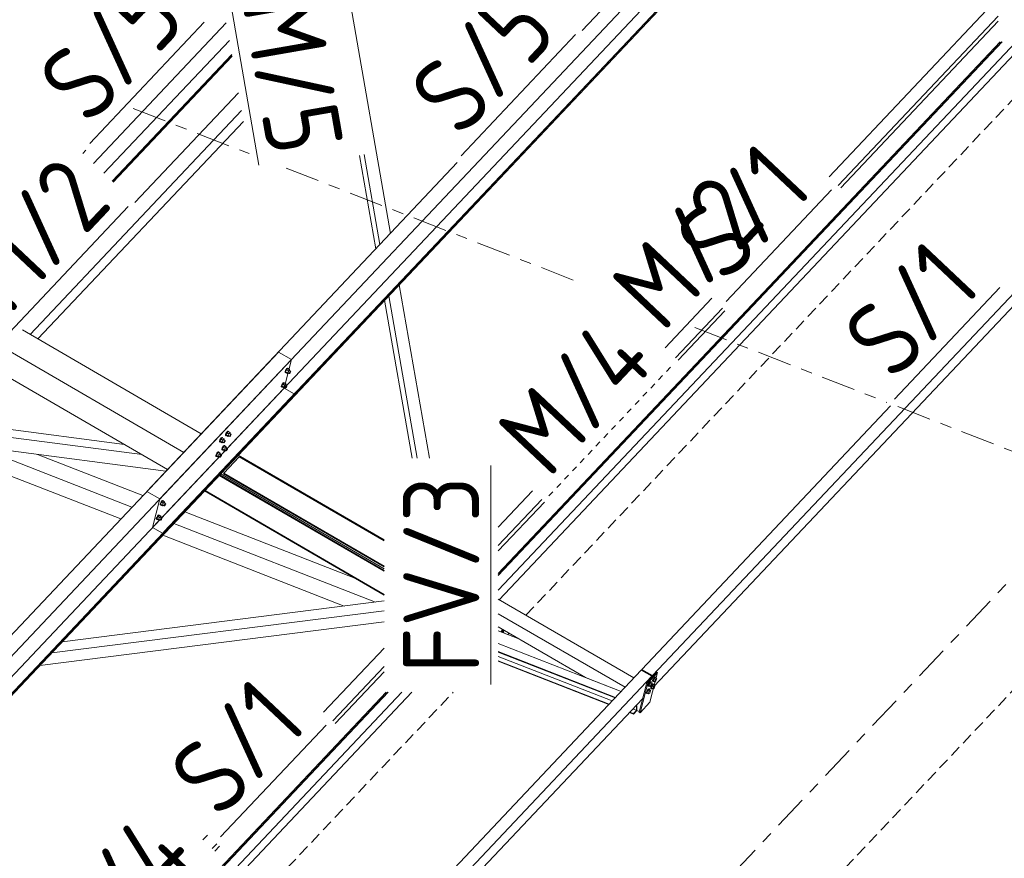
# Model space of a CAD drawing. Header units: millimetres. Extents: x -681 to 506, y -45 to 794.
# Tile 254 of 256: x 265 to 317, y 322 to 366. Entities that reach past the tile are written whole.
import ezdxf

# ---------------------------------------------------------------- set-up
doc = ezdxf.new("R2010")
doc.units = ezdxf.units.MM
doc.header["$LTSCALE"] = 0.6
for name, pattern in [('VERDECKT2', [1.5, 1, -0.5]), ('XKITLINE00', [0]), ('XKITLINE03', [6, 3, -1, 1, -1]), ('XKITLINE04', [3, 0.5, -0.5, 0.5, -0.5, 0.5, -0.5])]:
    doc.linetypes.add(name, pattern=pattern)
for name, color, linetype, lineweight in [('Bolt', 7, 'Continuous', 0), ('Part', 2, 'Continuous', 0), ('PartMark', 3, 'Continuous', 0), ('S-GRID', 1, 'Continuous', 0)]:
    doc.layers.add(name, color=color, linetype=linetype, lineweight=lineweight)
doc.styles.add('ISOCPEUR', font='ISOCPEUR.TTF')

msp = doc.modelspace()

# ---------------------------------------------------------------- linework, layer by layer
at = {"layer": 'Bolt', "color": 3, "linetype": 'XKITLINE00', "lineweight": 0}
for p, q in [((279.424, 347.348), (279.403, 347.293)), ((279.458, 347.408), (279.424, 347.348)), ((279.426, 347.279), (279.447, 347.334)), ((279.483, 347.391), (279.432, 347.286)), ((279.447, 347.334), (279.481, 347.394)), ((279.496, 347.457), (279.458, 347.408)), ((279.481, 347.394), (279.519, 347.443)), ((279.546, 347.458), (279.483, 347.391)), ((279.576, 347.337), (279.483, 347.391)), ((279.527, 347.481), (279.496, 347.457)), ((279.519, 347.443), (279.551, 347.468)), ((279.525, 347.232), (279.576, 347.337)), ((279.544, 347.475), (279.527, 347.481)), ((279.544, 347.475), (279.567, 347.461)), ((279.546, 347.458), (279.639, 347.404)), ((279.551, 347.468), (279.567, 347.461)), ((279.567, 347.461), (279.566, 347.446)), ((279.639, 347.404), (279.576, 347.337)), ((279.624, 347.353), (279.699, 347.31)), ((279.652, 347.366), (279.639, 347.404)), ((279.641, 347.343), (279.652, 347.366)), ((279.675, 347.301), (279.69, 347.313)), ((279.69, 347.313), (279.699, 347.31)), ((279.699, 347.31), (279.697, 347.292)), ((279.401, 347.257), (279.403, 347.293)), ((279.401, 347.257), (279.424, 347.244)), ((279.424, 347.244), (279.426, 347.279)), ((279.44, 347.237), (279.424, 347.244)), ((279.525, 347.232), (279.432, 347.286)), ((279.432, 347.286), (279.445, 347.247)), ((279.45, 347.245), (279.44, 347.237)), ((279.445, 347.247), (279.538, 347.193)), ((279.525, 347.232), (279.538, 347.193)), ((279.538, 347.193), (279.574, 347.232)), ((279.553, 347.244), (279.627, 347.201)), ((279.627, 347.201), (279.628, 347.219)), ((279.635, 347.198), (279.627, 347.201)), ((279.628, 347.219), (279.639, 347.246)), ((279.651, 347.21), (279.635, 347.198)), ((279.639, 347.246), (279.656, 347.276)), ((279.67, 347.234), (279.651, 347.21)), ((279.656, 347.276), (279.675, 347.301)), ((279.687, 347.264), (279.67, 347.234)), ((279.697, 347.292), (279.687, 347.264)), ((279.203, 346.502), (279.206, 346.537)), ((279.203, 346.502), (279.226, 346.488)), ((279.227, 346.592), (279.206, 346.537)), ((279.226, 346.488), (279.229, 346.524)), ((279.243, 346.482), (279.226, 346.488)), ((279.261, 346.652), (279.227, 346.592)), ((279.229, 346.524), (279.25, 346.579)), ((279.285, 346.635), (279.235, 346.53)), ((279.328, 346.476), (279.235, 346.53)), ((279.235, 346.53), (279.248, 346.492)), ((279.252, 346.489), (279.243, 346.482)), ((279.248, 346.492), (279.341, 346.438)), ((279.25, 346.579), (279.284, 346.639)), ((279.299, 346.701), (279.261, 346.652)), ((279.284, 346.639), (279.322, 346.688)), ((279.348, 346.702), (279.285, 346.635)), ((279.378, 346.581), (279.285, 346.635)), ((279.33, 346.726), (279.299, 346.701)), ((279.322, 346.688), (279.353, 346.712)), ((279.328, 346.476), (279.378, 346.581)), ((279.328, 346.476), (279.341, 346.438)), ((279.347, 346.719), (279.33, 346.726)), ((279.341, 346.438), (279.377, 346.476)), ((279.347, 346.719), (279.37, 346.706)), ((279.348, 346.702), (279.441, 346.648)), ((279.353, 346.712), (279.37, 346.706)), ((279.355, 346.489), (279.429, 346.446)), ((279.37, 346.706), (279.369, 346.69)), ((279.441, 346.648), (279.378, 346.581)), ((279.427, 346.597), (279.501, 346.554)), ((279.429, 346.446), (279.431, 346.463)), ((279.438, 346.442), (279.429, 346.446)), ((279.431, 346.463), (279.441, 346.491)), ((279.453, 346.455), (279.438, 346.442)), ((279.454, 346.61), (279.441, 346.648)), ((279.441, 346.491), (279.458, 346.521)), ((279.444, 346.588), (279.454, 346.61)), ((279.472, 346.479), (279.453, 346.455)), ((279.458, 346.521), (279.477, 346.545)), ((279.489, 346.509), (279.472, 346.479)), ((279.477, 346.545), (279.493, 346.557)), ((279.5, 346.537), (279.489, 346.509)), ((279.493, 346.557), (279.501, 346.554)), ((279.501, 346.554), (279.5, 346.537)), ((275.98, 343.7), (275.959, 343.644)), ((276.014, 343.76), (275.98, 343.7)), ((275.982, 343.631), (276.003, 343.686)), ((276.039, 343.743), (275.988, 343.637)), ((276.003, 343.686), (276.037, 343.746)), ((276.052, 343.808), (276.014, 343.76)), ((276.037, 343.746), (276.075, 343.795)), ((276.102, 343.81), (276.039, 343.743)), ((276.132, 343.689), (276.039, 343.743)), ((276.083, 343.833), (276.052, 343.808)), ((276.075, 343.795), (276.107, 343.819)), ((276.081, 343.583), (276.132, 343.689)), ((276.1, 343.827), (276.083, 343.833)), ((276.1, 343.827), (276.123, 343.813)), ((276.102, 343.81), (276.195, 343.756)), ((276.107, 343.819), (276.123, 343.813)), ((276.123, 343.813), (276.122, 343.798)), ((276.195, 343.756), (276.132, 343.689)), ((276.18, 343.705), (276.255, 343.662)), ((276.208, 343.717), (276.195, 343.756)), ((276.197, 343.695), (276.208, 343.717)), ((276.273, 343.945), (276.276, 343.98)), ((276.273, 343.945), (276.297, 343.931)), ((276.297, 344.035), (276.276, 343.98)), ((276.331, 344.095), (276.297, 344.035)), ((276.297, 343.931), (276.299, 343.967)), ((276.313, 343.925), (276.297, 343.931)), ((276.299, 343.967), (276.32, 344.022)), ((276.356, 344.078), (276.305, 343.973)), ((276.398, 343.919), (276.305, 343.973)), ((276.305, 343.973), (276.318, 343.935)), ((276.323, 343.932), (276.313, 343.925)), ((276.318, 343.935), (276.411, 343.881)), ((276.32, 344.022), (276.354, 344.082)), ((276.369, 344.144), (276.331, 344.095)), ((276.354, 344.082), (276.392, 344.131)), ((276.419, 344.145), (276.356, 344.078)), ((276.449, 344.024), (276.356, 344.078)), ((276.4, 344.169), (276.369, 344.144)), ((276.392, 344.131), (276.424, 344.155)), ((276.398, 343.919), (276.449, 344.024)), ((276.398, 343.919), (276.411, 343.881)), ((276.417, 344.162), (276.4, 344.169)), ((276.411, 343.881), (276.447, 343.919)), ((276.417, 344.162), (276.44, 344.149)), ((276.419, 344.145), (276.512, 344.091)), ((276.424, 344.155), (276.44, 344.149)), ((276.426, 343.932), (276.5, 343.889)), ((276.44, 344.149), (276.439, 344.134)), ((276.512, 344.091), (276.449, 344.024)), ((276.497, 344.041), (276.572, 343.997)), ((276.5, 343.889), (276.501, 343.906)), ((276.508, 343.885), (276.5, 343.889)), ((276.501, 343.906), (276.512, 343.934)), ((276.524, 343.898), (276.508, 343.885)), ((276.525, 344.053), (276.512, 344.091)), ((276.512, 343.934), (276.529, 343.964)), ((276.514, 344.031), (276.525, 344.053)), ((276.543, 343.922), (276.524, 343.898)), ((276.529, 343.964), (276.548, 343.988)), ((276.56, 343.952), (276.543, 343.922)), ((276.548, 343.988), (276.563, 344.001)), ((276.57, 343.98), (276.56, 343.952)), ((276.563, 344.001), (276.572, 343.997)), ((276.572, 343.997), (276.57, 343.98)), ((275.956, 343.609), (275.959, 343.644)), ((275.956, 343.609), (275.98, 343.595)), ((275.98, 343.595), (275.982, 343.631)), ((275.996, 343.589), (275.98, 343.595)), ((276.081, 343.583), (275.988, 343.637)), ((275.988, 343.637), (276.001, 343.599)), ((276.006, 343.596), (275.996, 343.589)), ((276.001, 343.599), (276.094, 343.545)), ((276.076, 343.189), (276.079, 343.225)), ((276.076, 343.189), (276.099, 343.176)), ((276.1, 343.28), (276.079, 343.225)), ((276.081, 343.583), (276.094, 343.545)), ((276.094, 343.545), (276.13, 343.583)), ((276.099, 343.176), (276.102, 343.211)), ((276.116, 343.169), (276.099, 343.176)), ((276.134, 343.34), (276.1, 343.28)), ((276.102, 343.211), (276.123, 343.266)), ((276.108, 343.596), (276.183, 343.553)), ((276.158, 343.323), (276.108, 343.218)), ((276.201, 343.164), (276.108, 343.218)), ((276.108, 343.218), (276.121, 343.179)), ((276.125, 343.177), (276.116, 343.169)), ((276.121, 343.179), (276.214, 343.125)), ((276.123, 343.266), (276.157, 343.326)), ((276.171, 343.389), (276.134, 343.34)), ((276.157, 343.326), (276.195, 343.375)), ((276.221, 343.39), (276.158, 343.323)), ((276.251, 343.269), (276.158, 343.323)), ((276.203, 343.413), (276.171, 343.389)), ((276.183, 343.553), (276.184, 343.571)), ((276.191, 343.55), (276.183, 343.553)), ((276.184, 343.571), (276.195, 343.598)), ((276.207, 343.562), (276.191, 343.55)), ((276.195, 343.598), (276.212, 343.628)), ((276.195, 343.375), (276.226, 343.4)), ((276.201, 343.164), (276.251, 343.269)), ((276.201, 343.164), (276.214, 343.125)), ((276.22, 343.407), (276.203, 343.413)), ((276.226, 343.586), (276.207, 343.562)), ((276.212, 343.628), (276.231, 343.653)), ((276.214, 343.125), (276.25, 343.164)), ((276.22, 343.407), (276.243, 343.393)), ((276.221, 343.39), (276.314, 343.336)), ((276.243, 343.616), (276.226, 343.586)), ((276.226, 343.4), (276.243, 343.393)), ((276.228, 343.176), (276.302, 343.133)), ((276.231, 343.653), (276.246, 343.665)), ((276.243, 343.393), (276.242, 343.378)), ((276.253, 343.644), (276.243, 343.616)), ((276.246, 343.665), (276.255, 343.662)), ((276.314, 343.336), (276.251, 343.269)), ((276.255, 343.662), (276.253, 343.644)), ((276.3, 343.285), (276.374, 343.242)), ((276.304, 343.151), (276.314, 343.178)), ((276.327, 343.298), (276.314, 343.336)), ((276.314, 343.178), (276.331, 343.208)), ((276.316, 343.275), (276.327, 343.298)), ((276.345, 343.167), (276.326, 343.142)), ((276.331, 343.208), (276.35, 343.233)), ((276.362, 343.197), (276.345, 343.167)), ((276.35, 343.233), (276.366, 343.245)), ((276.373, 343.224), (276.362, 343.197)), ((276.366, 343.245), (276.374, 343.242)), ((276.374, 343.242), (276.373, 343.224)), ((275.759, 342.853), (275.762, 342.889)), ((275.759, 342.853), (275.782, 342.84)), ((275.783, 342.944), (275.762, 342.889)), ((275.782, 342.84), (275.785, 342.875)), ((275.799, 342.834), (275.782, 342.84)), ((275.817, 343.004), (275.783, 342.944)), ((275.785, 342.875), (275.806, 342.931)), ((275.841, 342.987), (275.791, 342.882)), ((275.884, 342.828), (275.791, 342.882)), ((275.791, 342.882), (275.804, 342.843)), ((275.808, 342.841), (275.799, 342.834)), ((275.804, 342.843), (275.896, 342.79)), ((275.806, 342.931), (275.84, 342.991)), ((275.854, 343.053), (275.817, 343.004)), ((275.84, 342.991), (275.878, 343.039)), ((275.904, 343.054), (275.841, 342.987)), ((275.934, 342.933), (275.841, 342.987)), ((275.886, 343.077), (275.854, 343.053)), ((275.878, 343.039), (275.909, 343.064)), ((275.884, 342.828), (275.934, 342.933)), ((275.884, 342.828), (275.896, 342.79)), ((275.902, 343.071), (275.886, 343.077)), ((275.896, 342.79), (275.933, 342.828)), ((275.902, 343.071), (275.926, 343.058)), ((275.904, 343.054), (275.997, 343)), ((275.909, 343.064), (275.926, 343.058)), ((275.911, 342.84), (275.985, 342.797)), ((275.926, 343.058), (275.925, 343.042)), ((275.997, 343), (275.934, 342.933)), ((275.983, 342.949), (276.057, 342.906)), ((275.985, 342.797), (275.987, 342.815)), ((275.994, 342.794), (275.985, 342.797)), ((275.987, 342.815), (275.997, 342.843)), ((276.009, 342.806), (275.994, 342.794)), ((276.01, 342.962), (275.997, 343)), ((275.997, 342.843), (276.014, 342.873)), ((275.999, 342.94), (276.01, 342.962)), ((276.028, 342.831), (276.009, 342.806)), ((276.014, 342.873), (276.033, 342.897)), ((276.045, 342.861), (276.028, 342.831)), ((276.033, 342.897), (276.049, 342.909)), ((276.056, 342.888), (276.045, 342.861)), ((276.049, 342.909), (276.057, 342.906)), ((276.057, 342.906), (276.056, 342.888)), ((276.302, 343.133), (276.304, 343.151)), ((276.311, 343.13), (276.302, 343.133)), ((276.326, 343.142), (276.311, 343.13)), ((272.829, 340.297), (272.832, 340.332)), ((272.829, 340.297), (272.853, 340.283)), ((272.853, 340.387), (272.832, 340.332)), ((272.887, 340.447), (272.853, 340.387)), ((272.853, 340.283), (272.855, 340.319)), ((272.869, 340.277), (272.853, 340.283)), ((272.855, 340.319), (272.876, 340.374)), ((272.912, 340.43), (272.861, 340.325)), ((272.954, 340.271), (272.861, 340.325)), ((272.861, 340.325), (272.874, 340.287)), ((272.879, 340.284), (272.869, 340.277)), ((272.874, 340.287), (272.967, 340.233)), ((272.876, 340.374), (272.91, 340.434)), ((272.925, 340.496), (272.887, 340.447)), ((272.91, 340.434), (272.948, 340.483)), ((272.975, 340.497), (272.912, 340.43)), ((273.004, 340.376), (272.912, 340.43)), ((272.956, 340.52), (272.925, 340.496)), ((272.948, 340.483), (272.98, 340.507)), ((272.954, 340.271), (273.004, 340.376)), ((272.954, 340.271), (272.967, 340.233)), ((272.973, 340.514), (272.956, 340.52)), ((272.967, 340.233), (273.003, 340.271)), ((272.973, 340.514), (272.996, 340.501)), ((272.975, 340.497), (273.068, 340.443)), ((272.98, 340.507), (272.996, 340.501)), ((272.981, 340.284), (273.056, 340.24)), ((272.996, 340.501), (272.995, 340.485)), ((273.068, 340.443), (273.004, 340.376)), ((273.053, 340.392), (273.128, 340.349)), ((273.056, 340.24), (273.057, 340.258)), ((273.064, 340.237), (273.056, 340.24)), ((273.057, 340.258), (273.068, 340.286)), ((273.08, 340.249), (273.064, 340.237)), ((273.081, 340.405), (273.068, 340.443)), ((273.068, 340.286), (273.085, 340.316)), ((273.07, 340.383), (273.081, 340.405)), ((273.099, 340.274), (273.08, 340.249)), ((273.085, 340.316), (273.103, 340.34)), ((273.116, 340.304), (273.099, 340.274)), ((273.103, 340.34), (273.119, 340.352)), ((273.126, 340.331), (273.116, 340.304)), ((273.119, 340.352), (273.128, 340.349)), ((273.128, 340.349), (273.126, 340.331)), ((272.632, 339.541), (272.635, 339.577)), ((272.632, 339.541), (272.655, 339.528)), ((272.656, 339.632), (272.635, 339.577)), ((272.655, 339.528), (272.658, 339.563)), ((272.69, 339.692), (272.656, 339.632)), ((272.658, 339.563), (272.679, 339.618)), ((272.714, 339.675), (272.664, 339.569)), ((272.757, 339.515), (272.664, 339.569)), ((272.664, 339.569), (272.677, 339.531)), ((272.679, 339.618), (272.713, 339.678)), ((272.727, 339.74), (272.69, 339.692)), ((272.713, 339.678), (272.751, 339.727)), ((272.777, 339.742), (272.714, 339.675)), ((272.807, 339.621), (272.714, 339.675)), ((272.759, 339.765), (272.727, 339.74)), ((272.751, 339.727), (272.782, 339.751)), ((272.757, 339.515), (272.807, 339.621)), ((272.775, 339.759), (272.759, 339.765)), ((272.775, 339.759), (272.799, 339.745)), ((272.777, 339.742), (272.87, 339.688)), ((272.782, 339.751), (272.799, 339.745)), ((272.799, 339.745), (272.798, 339.73)), ((272.87, 339.688), (272.807, 339.621)), ((272.856, 339.637), (272.93, 339.594)), ((272.883, 339.649), (272.87, 339.688)), ((272.87, 339.53), (272.887, 339.56)), ((272.872, 339.627), (272.883, 339.649)), ((272.887, 339.56), (272.906, 339.585)), ((272.918, 339.548), (272.901, 339.518)), ((272.906, 339.585), (272.922, 339.597)), ((272.929, 339.576), (272.918, 339.548)), ((272.922, 339.597), (272.93, 339.594)), ((272.93, 339.594), (272.929, 339.576)), ((272.672, 339.521), (272.655, 339.528)), ((272.681, 339.528), (272.672, 339.521)), ((272.677, 339.531), (272.769, 339.477)), ((272.757, 339.515), (272.769, 339.477)), ((272.769, 339.477), (272.806, 339.515)), ((272.784, 339.528), (272.858, 339.485)), ((272.858, 339.485), (272.86, 339.503)), ((272.867, 339.482), (272.858, 339.485)), ((272.86, 339.503), (272.87, 339.53)), ((272.882, 339.494), (272.867, 339.482)), ((272.901, 339.518), (272.882, 339.494)), ((298.628, 331.314), (298.641, 331.327)), ((298.494, 330.808), (298.491, 330.772)), ((298.491, 330.772), (298.515, 330.759)), ((298.515, 330.863), (298.494, 330.808)), ((298.549, 330.923), (298.515, 330.863)), ((298.515, 330.759), (298.517, 330.794)), ((298.531, 330.752), (298.515, 330.759)), ((298.517, 330.794), (298.538, 330.849)), ((298.574, 330.904), (298.526, 330.804)), ((298.526, 330.804), (298.539, 330.768)), ((298.526, 330.804), (298.596, 330.764)), ((298.546, 330.764), (298.531, 330.752)), ((298.538, 330.849), (298.572, 330.909)), ((298.539, 330.768), (298.608, 330.727)), ((298.587, 330.972), (298.549, 330.923)), ((298.572, 330.909), (298.61, 330.958)), ((298.634, 330.967), (298.574, 330.904)), ((298.574, 330.904), (298.644, 330.863)), ((298.618, 330.996), (298.587, 330.972)), ((298.596, 330.764), (298.644, 330.863)), ((298.608, 330.727), (298.596, 330.764)), ((298.668, 330.791), (298.608, 330.727)), ((298.61, 330.958), (298.642, 330.983)), ((298.635, 330.99), (298.618, 330.996)), ((298.634, 330.967), (298.704, 330.927)), ((298.635, 330.99), (298.658, 330.976)), ((298.642, 330.983), (298.658, 330.976)), ((298.644, 330.863), (298.704, 330.927)), ((298.681, 330.789), (298.647, 330.729)), ((298.658, 330.976), (298.657, 330.954)), ((298.706, 330.77), (298.658, 330.671)), ((298.716, 330.891), (298.668, 330.791)), ((298.67, 330.716), (298.704, 330.776)), ((298.719, 330.838), (298.681, 330.789)), ((298.704, 330.927), (298.716, 330.891)), ((298.704, 330.776), (298.742, 330.825)), ((298.766, 330.834), (298.706, 330.77)), ((298.706, 330.77), (298.776, 330.73)), ((298.75, 330.863), (298.719, 330.838)), ((298.725, 331.052), (298.722, 331.016)), ((298.722, 331.016), (298.745, 331.003)), ((298.746, 331.107), (298.725, 331.052)), ((298.742, 330.825), (298.773, 330.849)), ((298.745, 331.003), (298.748, 331.039)), ((298.762, 330.997), (298.745, 331.003)), ((298.78, 331.167), (298.746, 331.107)), ((298.748, 331.039), (298.769, 331.094)), ((298.767, 330.856), (298.75, 330.863)), ((298.805, 331.148), (298.757, 331.048)), ((298.757, 331.048), (298.769, 331.012)), ((298.757, 331.048), (298.827, 331.008)), ((298.776, 331.008), (298.762, 330.997)), ((298.766, 330.834), (298.836, 330.793)), ((298.767, 330.856), (298.79, 330.843)), ((298.769, 331.094), (298.803, 331.154)), ((298.769, 331.012), (298.839, 330.972)), ((298.773, 330.849), (298.79, 330.843)), ((298.776, 330.73), (298.836, 330.793)), ((298.817, 331.216), (298.78, 331.167)), ((298.79, 330.843), (298.788, 330.821)), ((298.848, 330.757), (298.8, 330.657)), ((298.803, 331.154), (298.841, 331.202)), ((298.865, 331.212), (298.805, 331.148)), ((298.805, 331.148), (298.874, 331.108)), ((298.849, 331.24), (298.817, 331.216)), ((298.827, 331.008), (298.874, 331.108)), ((298.839, 330.972), (298.827, 331.008)), ((298.836, 330.793), (298.848, 330.757)), ((298.899, 331.035), (298.839, 330.972)), ((298.841, 331.202), (298.872, 331.227)), ((298.865, 331.234), (298.849, 331.24)), ((298.865, 331.234), (298.889, 331.221)), ((298.865, 331.212), (298.934, 331.171)), ((298.872, 331.227), (298.889, 331.221)), ((298.874, 331.108), (298.934, 331.171)), ((298.889, 331.221), (298.887, 331.198)), ((298.947, 331.135), (298.899, 331.035)), ((298.934, 331.171), (298.947, 331.135)), ((298.395, 330.43), (298.393, 330.394)), ((298.393, 330.394), (298.416, 330.381)), ((298.416, 330.485), (298.395, 330.43)), ((298.45, 330.545), (298.416, 330.485)), ((298.416, 330.381), (298.418, 330.417)), ((298.433, 330.375), (298.416, 330.381)), ((298.418, 330.417), (298.44, 330.472)), ((298.475, 330.526), (298.428, 330.426)), ((298.428, 330.426), (298.44, 330.39)), ((298.428, 330.426), (298.497, 330.386)), ((298.447, 330.386), (298.433, 330.375)), ((298.44, 330.472), (298.474, 330.532)), ((298.44, 330.39), (298.51, 330.35)), ((298.488, 330.594), (298.45, 330.545)), ((298.474, 330.532), (298.511, 330.58)), ((298.535, 330.59), (298.475, 330.526)), ((298.475, 330.526), (298.545, 330.486)), ((298.52, 330.618), (298.488, 330.594)), ((298.497, 330.386), (298.545, 330.486)), ((298.51, 330.35), (298.497, 330.386)), ((298.57, 330.413), (298.51, 330.35)), ((298.511, 330.58), (298.543, 330.605)), ((298.536, 330.612), (298.52, 330.618)), ((298.535, 330.59), (298.605, 330.549)), ((298.536, 330.612), (298.559, 330.599)), ((298.543, 330.605), (298.559, 330.599)), ((298.545, 330.486), (298.605, 330.549)), ((298.559, 330.599), (298.558, 330.576)), ((298.617, 330.513), (298.57, 330.413)), ((298.605, 330.549), (298.617, 330.513)), ((298.626, 330.674), (298.623, 330.639)), ((298.623, 330.639), (298.646, 330.625)), ((298.647, 330.729), (298.626, 330.674)), ((298.646, 330.625), (298.649, 330.661)), ((298.663, 330.619), (298.646, 330.625)), ((298.649, 330.661), (298.67, 330.716)), ((298.658, 330.671), (298.67, 330.634)), ((298.658, 330.671), (298.728, 330.63)), ((298.678, 330.63), (298.663, 330.619)), ((298.67, 330.634), (298.74, 330.594)), ((298.728, 330.63), (298.776, 330.73)), ((298.74, 330.594), (298.728, 330.63)), ((298.8, 330.657), (298.74, 330.594))]:
    msp.add_line(p, q, dxfattribs=at)
at = {"layer": 'Part', "color": 4, "linetype": 'VERDECKT2', "lineweight": 0}
for p, q in [((0.576, -5.348), (385.621, 402.523)), ((292.06, 334.483), (320.521, 364.631)), ((290.855, 333.571), (290.897, 333.615)), ((290.893, 333.616), (290.897, 333.615)), ((290.897, 333.615), (290.897, 333.555)), ((291.107, 333.473), (291.175, 333.545)), ((259.781, 300.291), (288.242, 330.438))]:
    msp.add_line(p, q, dxfattribs=at)
at = {"layer": 'Part', "color": 2, "linetype": 'XKITLINE00', "lineweight": 0}
for p, q in [((311.336, 382.519), (295.02, 365.236)), ((272.827, 340.6), (312.023, 382.12)), ((311.632, 380.624), (272.436, 339.104)), ((312.234, 380.388), (273.038, 338.868)), ((312.252, 380.377), (273.056, 338.857)), ((276.024, 341.919), (308.303, 376.111)), ((284.938, 354.556), (282.272, 369.868)), ((316.891, 366.954), (307.998, 357.534)), ((308.482, 357.077), (316.891, 365.985)), ((269.341, 358.237), (276.315, 365.625)), ((330.966, 365.472), (298.716, 331.31)), ((316.891, 365.712), (308.618, 356.949)), ((276.474, 364.711), (269.881, 357.728)), ((290.612, 336.675), (317.003, 364.631)), ((290.612, 336.578), (317.095, 364.631)), ((290.612, 336.594), (317.079, 364.631)), ((317.827, 364.631), (290.612, 335.802)), ((318.343, 364.631), (290.653, 335.3)), ((276.602, 363.974), (270.317, 357.316)), ((276.606, 363.948), (270.332, 357.302)), ((270.373, 357.263), (276.618, 363.879)), ((298.797, 330.741), (330.484, 364.306)), ((271.509, 356.191), (276.953, 361.957)), ((265.998, 349.251), (277.115, 361.028)), ((266.413, 349.01), (277.215, 360.453)), ((268.93, 358.93), (268.778, 358.769)), ((284.391, 353.977), (283.568, 358.708)), ((288.455, 358.282), (272.139, 340.999)), ((284.169, 353.742), (283.312, 358.663)), ((286.993, 342.751), (285.407, 351.858)), ((286.082, 342.751), (284.639, 351.044)), ((286.345, 342.751), (284.861, 351.279)), ((299.933, 348.021), (302.39, 350.624)), ((302.526, 350.495), (300.069, 347.893)), ((263.016, 349.47), (274.076, 343.05)), ((265.593, 349.487), (274.998, 344.027)), ((262.167, 348.571), (273.226, 342.151)), ((240.548, 306.407), (279.744, 347.927)), ((279.056, 348.326), (256.224, 324.14)), ((279.056, 348.326), (279.744, 347.927)), ((279.744, 347.927), (279.353, 346.431)), ((279.353, 346.431), (240.157, 304.911)), ((279.886, 346.122), (279.353, 346.431)), ((279.955, 346.195), (240.758, 304.675)), ((279.973, 346.184), (240.777, 304.664)), ((276.024, 341.919), (279.944, 346.071)), ((279.944, 346.071), (279.973, 346.184)), ((279.973, 346.184), (279.955, 346.195)), ((311.237, 345.488), (298.158, 331.633)), ((258.844, 345.05), (271.356, 340.17)), ((261.42, 344.716), (270.967, 343.462)), ((261.074, 344.35), (271.884, 342.93)), ((263.804, 343.283), (273.138, 342.057)), ((261.721, 343.077), (270.769, 339.548)), ((266.387, 342.943), (271.933, 340.78)), ((276.992, 342.819), (276.185, 341.964)), ((276.946, 342.896), (284.612, 338.446)), ((284.612, 338.395), (276.992, 342.819)), ((243.745, 307.726), (276.024, 341.919)), ((273.027, 338.744), (276.024, 341.919)), ((275.942, 341.832), (284.612, 336.799)), ((275.971, 341.863), (284.612, 336.847)), ((276.024, 341.919), (284.612, 336.934)), ((276.185, 341.964), (276.175, 341.926)), ((276.175, 341.926), (284.612, 337.028)), ((276.185, 341.964), (284.612, 337.072)), ((272.139, 340.999), (272.827, 340.6)), ((272.827, 340.6), (272.436, 339.104)), ((275.175, 341.019), (284.612, 335.541)), ((275.199, 341.045), (284.612, 335.581)), ((292.413, 341.024), (290.612, 339.116)), ((290.612, 338.148), (292.896, 340.568)), ((293.033, 340.439), (290.612, 337.875)), ((274.137, 339.92), (283.071, 336.436)), ((272.436, 339.104), (272.969, 338.795)), ((273.561, 339.31), (284.154, 335.178)), ((272.974, 338.688), (282.508, 334.969)), ((273.056, 338.857), (273.027, 338.744)), ((273.038, 338.868), (273.056, 338.857)), ((267.685, 333.086), (284.612, 335.236)), ((290.612, 335.325), (297.737, 331.188)), ((267.139, 332.507), (284.612, 334.726)), ((290.612, 334.568), (297.276, 330.699)), ((266.512, 331.843), (284.612, 334.142)), ((290.612, 333.872), (295.201, 331.208)), ((290.612, 333.666), (291.692, 333.245)), ((290.737, 333.617), (290.848, 333.735)), ((290.738, 333.617), (290.849, 333.735)), ((290.796, 333.594), (290.896, 333.701)), ((290.805, 333.591), (290.893, 333.684)), ((290.805, 333.591), (290.893, 333.684)), ((290.823, 333.584), (290.893, 333.659)), ((290.823, 333.584), (290.893, 333.659)), ((290.852, 333.573), (290.893, 333.616)), ((290.852, 333.573), (290.893, 333.616)), ((290.893, 333.684), (290.893, 333.698)), ((290.893, 333.616), (290.893, 333.698)), ((290.893, 333.684), (290.893, 333.659)), ((290.893, 333.659), (290.893, 333.616)), ((290.896, 333.701), (290.896, 333.707)), ((290.612, 332.998), (297.069, 330.479)), ((281.422, 329.382), (284.612, 332.761)), ((290.612, 332.572), (296.775, 330.168)), ((290.612, 332.547), (296.758, 330.15)), ((290.612, 332.318), (296.599, 329.982)), ((281.906, 328.926), (284.612, 331.792)), ((290.612, 332.092), (296.444, 329.817)), ((290.612, 332.067), (296.426, 329.799)), ((298.687, 331.279), (266.436, 297.117)), ((284.612, 331.519), (282.042, 328.797)), ((298.129, 331.603), (285.05, 317.749)), ((298.687, 331.279), (298.129, 331.603)), ((298.152, 331.611), (298.158, 331.633)), ((298.682, 331.303), (298.152, 331.611)), ((298.158, 331.633), (298.716, 331.31)), ((298.422, 330.944), (298.941, 331.494)), ((298.987, 331.467), (298.468, 330.917)), ((298.519, 331.377), (298.532, 331.39)), ((298.58, 329.91), (298.987, 331.467)), ((298.667, 331.204), (298.687, 331.279)), ((298.677, 331.285), (298.682, 331.303)), ((298.716, 331.31), (298.696, 331.234)), ((298.941, 331.494), (298.987, 331.467)), ((295.201, 331.208), (297.069, 330.479)), ((298.015, 329.388), (298.422, 330.944)), ((298.062, 329.361), (298.468, 330.917)), ((298.468, 330.917), (298.422, 330.944)), ((258.332, 302.483), (284.723, 330.438)), ((258.332, 302.385), (284.816, 330.438)), ((258.332, 302.401), (284.8, 330.438)), ((285.548, 330.438), (258.332, 301.61)), ((286.063, 330.438), (258.374, 301.108)), ((266.518, 296.548), (298.205, 330.113)), ((297.841, 329.728), (297.884, 329.711)), ((297.858, 329.746), (297.901, 329.729)), ((297.901, 329.729), (297.884, 329.711)), ((297.884, 329.481), (297.884, 329.711)), ((297.901, 329.474), (297.901, 329.729)), ((298.062, 329.361), (298.58, 329.91)), ((298.152, 330.057), (298.186, 330.043)), ((298.152, 330.057), (298.186, 330.043)), ((297.509, 329.376), (297.728, 329.291)), ((297.527, 329.395), (297.728, 329.316)), ((297.682, 329.56), (297.884, 329.481)), ((297.728, 329.316), (297.884, 329.481)), ((297.728, 329.291), (297.901, 329.474)), ((297.728, 329.291), (297.728, 329.316)), ((297.901, 329.474), (298.025, 329.426)), ((298.015, 329.388), (298.062, 329.361)), ((275.088, 322.673), (275.33, 322.929)), ((275.572, 322.216), (275.813, 322.472)), ((275.949, 322.343), (275.708, 322.088))]:
    msp.add_line(p, q, dxfattribs=at)
at = {"layer": 'PartMark', "color": 1, "linetype": 'XKITLINE00', "lineweight": 0}
for p, q in [((276.46, 367.12), (278.022, 358.148)), ((269.132, 359.29), (275.147, 365.662)), ((288.657, 358.642), (294.672, 365.013)), ((302.592, 350.983), (308.135, 356.855)), ((264.91, 349.347), (271.162, 355.968)), ((311.439, 345.847), (316.982, 351.719)), ((299.376, 348.546), (301.833, 351.149)), ((290.212, 330.838), (290.212, 342.351)), ((276.015, 322.832), (281.558, 328.703))]:
    msp.add_line(p, q, dxfattribs=at)
at = {"layer": 'PartMark', "color": 1, "linetype": 'XKITLINE04', "lineweight": 0}
msp.add_line((293.274, 340.761), (299.761, 347.633), dxfattribs=at)
at = {"layer": 'S-GRID', "color": 1, "linetype": 'XKITLINE03', "lineweight": 0}
for p, q in [((-18.393, -19.483), (404.591, 428.575)), ((271.42, 361.13), (277.511, 358.755)), ((279.463, 357.993), (294.961, 351.948)), ((300.937, 349.617), (311.036, 345.678)), ((311.616, 345.452), (350.53, 330.273))]:
    msp.add_line(p, q, dxfattribs=at)

# ---------------------------------------------------------------- texts
at = {"layer": 'PartMark', "color": 1, "style": 'ISOCPEUR', "width": 0.85}
for s, rotation, p in [('S/5', 46.6502, (269.108, 360.138)), ('S/5', 46.6502, (288.633, 359.49)), ('M/5', -80.1224, (277.154, 366.631)), ('S/1', 46.6502, (302.567, 351.832)), ('M/2', 46.6502, (264.886, 350.195)), ('M/2', 46.6502, (299.244, 349.28)), ('S/1', 46.6502, (311.415, 346.695)), ('M/4', 46.6502, (293.25, 341.61)), ('FV/3', 90.0002, (289.612, 331.438)), ('S/1', 46.6502, (275.991, 323.68)), ('M/4', 46.6502, (269.123, 315.583))]:
    msp.add_text(s, height=4, rotation=rotation, dxfattribs=at).set_placement(p)

doc.saveas('drawing.dxf')
